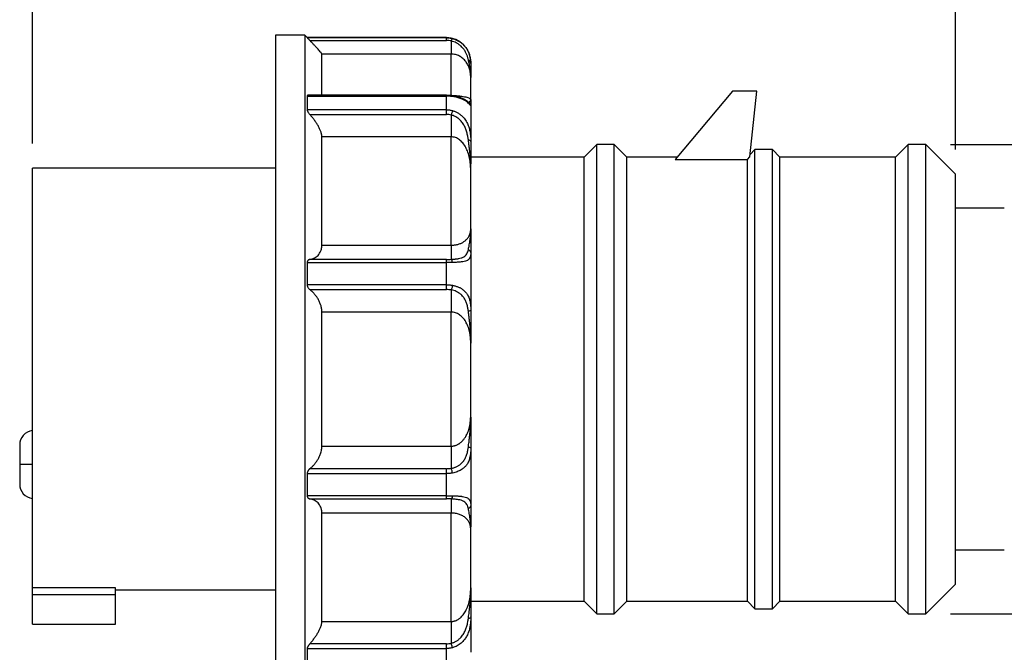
# Model space of a CAD drawing. Header units: inches. Extents: x 0 to 22, y 0 to 17.
# Tile 4 of 10: x 8.5 to 12.5, y 7.9 to 10.5. Entities that reach past the tile are written whole.
import ezdxf

# ---------------------------------------------------------------- set-up
doc = ezdxf.new("R2010")
doc.units = ezdxf.units.IN
doc.header["$LTSCALE"] = 2
doc.header["$MEASUREMENT"] = 0
doc.linetypes.add('SLD-Solid', pattern=[0])
doc.layers.add('DIMENSIONS', color=140, linetype='SLD-Solid', lineweight=25)
doc.styles.add('SLDTEXTSTYLE0', font='GOTHIC.TTF', dxfattribs={"width": 0.913})
doc.dimstyles.new('SLDDIMSTYLE1', dxfattribs={"dimtxt": 0.25, "dimasz": 0.3, "dimexe": 0, "dimexo": 0.0625, "dimgap": 0.0625, "dimtad": 0, "dimtih": 1, "dimtoh": 1, "dimrnd": 1e-09, "dimzin": 12, "dimdsep": 46, "dimtxsty": 'SLDTEXTSTYLE0', "dimsah": 1, "dimcen": 0.09, "dimadec": 0, "dimazin": 3, "dimtfac": 1, "dimtofl": 0, "dimtmove": 0, "dimatfit": 3, "dimfxl": 0, "dimfrac": 2, "dimtolj": 1, "dimtzin": 12, "dimarcsym": 0})

# ---------------------------------------------------------------- blocks, each defined once
blk = doc.blocks.new('_D_1')
at = {"layer": 'DIMENSIONS'}
for p, q in [((8.5394, 9.9527), (8.5394, 12.5113)), ((14.6555, 9.9685), (14.6555, 12.5113)), ((8.5394, 12.2613), (10.8864, 12.2613)), ((11.1818, 12.2594), (11.1057, 12.2594)), ((11.1057, 12.2594), (11.1057, 11.8625)), ((12.0131, 12.2594), (12.0893, 12.2594)), ((12.0893, 12.2594), (12.0893, 11.8625)), ((14.6555, 12.2613), (12.3085, 12.2613)), ((11.1057, 11.8625), (11.1818, 11.8625)), ((12.0893, 11.8625), (12.0131, 11.8625))]:
    blk.add_line(p, q, dxfattribs=at)
for points in [[(8.5394, 12.2613), (8.8394, 12.2013), (8.8394, 12.3213)], [(14.6555, 12.2613), (14.3555, 12.3213), (14.3555, 12.2013)]]:
    blk.add_solid(points, dxfattribs=at)
at = {"layer": 'DIMENSIONS', "char_height": 0.25, "attachment_point": 1, "style": 'SLDTEXTSTYLE0'}
for s, insert in [('6.12', (11.2742, 12.6295)), ('155.4', (11.1818, 12.1818))]:
    blk.add_mtext(s, dxfattribs=dict(at, insert=insert))
blk = doc.blocks.new('_D_2')
at = {"layer": 'DIMENSIONS'}
for p, q in [((12.2417, 9.9492), (17.5827, 9.9492)), ((17.3327, 9.9492), (17.3327, 9.45)), ((17.0094, 9.0023), (16.9333, 9.0023)), ((16.9333, 9.0023), (16.9333, 8.6054)), ((17.656, 9.0023), (17.7321, 9.0023)), ((17.7321, 9.0023), (17.7321, 8.6054)), ((16.9333, 8.6054), (17.0094, 8.6054)), ((17.7321, 8.6054), (17.656, 8.6054)), ((17.3327, 8.0555), (17.3327, 8.5547)), ((12.2417, 8.0555), (17.5827, 8.0555))]:
    blk.add_line(p, q, dxfattribs=at)
for points in [[(17.3327, 9.9492), (17.2727, 9.6492), (17.3927, 9.6492)], [(17.3327, 8.0555), (17.3927, 8.3555), (17.2727, 8.3555)]]:
    blk.add_solid(points, dxfattribs=at)
at = {"layer": 'DIMENSIONS', "char_height": 0.25, "attachment_point": 1, "style": 'SLDTEXTSTYLE0'}
for s, insert in [('%%c', (16.8209, 9.3724)), ('1.89', (17.1979, 9.3724)), ('48.1', (17.0094, 8.9248))]:
    blk.add_mtext(s, dxfattribs=dict(at, insert=insert))
blk = doc.blocks.new('_D_3')
at = {"layer": 'DIMENSIONS'}
for p, q in [((14.6555, 8.0362), (14.6555, 6.5771)), ((9.5197, 7.5145), (9.5197, 6.5771)), ((9.5197, 6.8271), (11.3766, 6.8271)), ((11.672, 6.8252), (11.5958, 6.8252)), ((11.5958, 6.8252), (11.5958, 6.4283)), ((12.5032, 6.8252), (12.5794, 6.8252)), ((12.5794, 6.8252), (12.5794, 6.4283)), ((14.6555, 6.8271), (12.7987, 6.8271)), ((11.5958, 6.4283), (11.672, 6.4283)), ((12.5794, 6.4283), (12.5032, 6.4283))]:
    blk.add_line(p, q, dxfattribs=at)
for points in [[(9.5197, 6.8271), (9.8197, 6.7671), (9.8197, 6.8871)], [(14.6555, 6.8271), (14.3555, 6.8871), (14.3555, 6.7671)]]:
    blk.add_solid(points, dxfattribs=at)
at = {"layer": 'DIMENSIONS', "char_height": 0.25, "attachment_point": 1, "style": 'SLDTEXTSTYLE0'}
for s, insert in [('5.14', (11.7644, 7.1953)), ('130.5', (11.672, 6.7477))]:
    blk.add_mtext(s, dxfattribs=dict(at, insert=insert))
blk = doc.blocks.new('_D_4')
at = {"layer": 'DIMENSIONS'}
for p, q in [((8.5394, 9.9527), (8.5394, 11.4275)), ((12.2618, 9.9291), (12.2618, 11.4275)), ((8.5394, 11.1775), (9.7819, 11.1775)), ((10.0773, 11.1756), (10.0012, 11.1756)), ((10.0012, 11.1756), (10.0012, 10.7787)), ((10.7239, 11.1756), (10.8, 11.1756)), ((10.8, 11.1756), (10.8, 10.7787)), ((12.2618, 11.1775), (11.0193, 11.1775)), ((10.0012, 10.7787), (10.0773, 10.7787)), ((10.8, 10.7787), (10.7239, 10.7787))]:
    blk.add_line(p, q, dxfattribs=at)
for points in [[(8.5394, 11.1775), (8.8394, 11.1175), (8.8394, 11.2375)], [(12.2618, 11.1775), (11.9618, 11.2375), (11.9618, 11.1175)]]:
    blk.add_solid(points, dxfattribs=at)
at = {"layer": 'DIMENSIONS', "char_height": 0.25, "attachment_point": 1, "style": 'SLDTEXTSTYLE0'}
for s, insert in [('3.72', (10.0773, 11.5457)), ('94.6', (10.0773, 11.0981))]:
    blk.add_mtext(s, dxfattribs=dict(at, insert=insert))

msp = doc.modelspace()

# ---------------------------------------------------------------- linework, layer by layer
for p, q in [((9.6378, 10.3901), (9.5197, 10.3901)), ((9.5197, 10.3901), (9.5197, 9.0023)), ((9.6477, 10.3803), (9.6378, 10.3901)), ((9.6378, 10.3901), (9.6378, 9.0023)), ((10.2087, 10.3803), (9.6477, 10.3803)), ((9.6477, 10.3803), (9.6477, 10.3795)), ((10.2087, 10.3795), (9.6477, 10.3795)), ((9.658, 10.3684), (10.2087, 10.3684)), ((9.7067, 10.1466), (9.7067, 10.3135)), ((10.2284, 10.3135), (9.7067, 10.3135)), ((9.6477, 10.1441), (9.6477, 10.0888)), ((9.6477, 10.1441), (10.2087, 10.1441)), ((10.2087, 10.1474), (9.651, 10.1474)), ((10.231, 10.146), (10.2087, 10.1474)), ((10.2218, 10.1466), (10.2284, 10.1466)), ((11.3622, 10.1637), (11.1315, 9.8888)), ((11.4606, 10.1637), (11.3622, 10.1637)), ((11.4328, 9.899), (11.4606, 10.1637)), ((10.2087, 10.0888), (9.6477, 10.0888)), ((9.658, 10.0699), (10.2087, 10.0699)), ((9.7067, 9.5425), (9.7067, 9.9797)), ((10.2284, 9.9797), (9.7067, 9.9797)), ((10.815, 9.9492), (10.7638, 9.898)), ((10.8858, 9.9492), (10.815, 9.9492)), ((10.815, 8.0555), (10.815, 9.9492)), ((10.937, 9.898), (10.8858, 9.9492)), ((10.8858, 8.0555), (10.8858, 9.9492)), ((11.4528, 9.9285), (11.4339, 9.9091)), ((11.5236, 9.9285), (11.4528, 9.9285)), ((11.4528, 8.0762), (11.4528, 9.9285)), ((11.5541, 9.898), (11.5236, 9.9285)), ((11.5236, 8.0762), (11.5236, 9.9285)), ((12.0709, 9.9492), (12.0197, 9.898)), ((12.1417, 9.9492), (12.0709, 9.9492)), ((12.0709, 8.0555), (12.0709, 9.9492)), ((12.2618, 9.8291), (12.1417, 9.9492)), ((12.1417, 8.0555), (12.1417, 9.9492)), ((10.7638, 9.898), (10.3071, 9.898)), ((10.3071, 9.85), (10.3071, 9.898)), ((10.7638, 8.1066), (10.7638, 9.898)), ((11.1392, 9.898), (10.937, 9.898)), ((10.937, 8.1066), (10.937, 9.898)), ((11.1315, 9.8888), (11.423, 9.8888)), ((11.423, 9.8888), (11.4328, 9.899)), ((11.423, 8.1066), (11.423, 9.8888)), ((12.0197, 9.898), (11.5541, 9.898)), ((11.5541, 8.1066), (11.5541, 9.898)), ((12.0197, 8.1066), (12.0197, 9.898)), ((9.5197, 9.8527), (8.5394, 9.8527)), ((8.5394, 8.1602), (8.5394, 9.8527)), ((12.2618, 8.1755), (12.2618, 9.8291)), ((12.4587, 9.6913), (12.2618, 9.6913)), ((9.7067, 9.5425), (10.2284, 9.5425)), ((9.6477, 9.4726), (9.6477, 9.3832)), ((9.6477, 9.4726), (10.2087, 9.4726)), ((10.2087, 9.4853), (9.658, 9.4853)), ((10.2087, 9.3832), (9.6477, 9.3832)), ((9.658, 9.3636), (10.2087, 9.3636)), ((9.7067, 8.7321), (9.7067, 9.2725)), ((10.2284, 9.2725), (9.7067, 9.2725)), ((9.5197, 9.0023), (9.5197, 7.6145)), ((9.6378, 9.0023), (9.6378, 7.6145)), ((9.7067, 8.7321), (10.2284, 8.7321)), ((9.6477, 8.6214), (9.6477, 8.5321)), ((9.6477, 8.6214), (10.2087, 8.6214)), ((10.2087, 8.6411), (9.658, 8.6411)), ((10.2087, 8.5321), (9.6477, 8.5321)), ((9.658, 8.5193), (10.2087, 8.5193)), ((9.7067, 8.0249), (9.7067, 8.4621)), ((10.2284, 8.4621), (9.7067, 8.4621)), ((12.2618, 8.3133), (12.4587, 8.3133)), ((8.874, 8.1602), (8.5394, 8.1602)), ((8.5394, 8.1322), (8.5394, 8.1602)), ((8.874, 8.1322), (8.874, 8.1602)), ((8.874, 8.1519), (9.5197, 8.1519)), ((12.1417, 8.0555), (12.2618, 8.1755)), ((8.874, 8.1322), (8.5394, 8.1322)), ((8.5394, 8.0141), (8.5394, 8.1322)), ((8.874, 8.0141), (8.874, 8.1322)), ((10.3071, 8.1066), (10.7638, 8.1066)), ((10.7638, 8.1066), (10.815, 8.0555)), ((10.8858, 8.0555), (10.937, 8.1066)), ((10.937, 8.1066), (11.423, 8.1066)), ((11.423, 8.1066), (11.4528, 8.0762)), ((11.5236, 8.0762), (11.5541, 8.1066)), ((11.5541, 8.1066), (12.0197, 8.1066)), ((12.0197, 8.1066), (12.0709, 8.0555)), ((11.4528, 8.0762), (11.5236, 8.0762)), ((9.7067, 8.0249), (10.2284, 8.0249)), ((10.815, 8.0555), (10.8858, 8.0555)), ((12.0709, 8.0555), (12.1417, 8.0555)), ((8.5394, 8.0141), (8.874, 8.0141)), ((9.6477, 7.9158), (9.6477, 7.8606)), ((9.6477, 7.9158), (10.2087, 7.9158)), ((10.2087, 7.9348), (9.658, 7.9348))]:
    msp.add_line(p, q)
for centre, radius, start, end in [((10.2087, 10.2818), 0.0984, 360, 90), ((8.5473, 8.7366), 0.0591, 97.6623, 180), ((8.5473, 8.5791), 0.0591, 180, 262.3377)]:
    msp.add_arc(centre, radius, start, end)
for points, knots in [([(9.6477, 10.3795), (9.6477, 10.3794), (9.6477, 10.3793), (9.6481, 10.3789), (9.6486, 10.3783), (9.6494, 10.3774), (9.6509, 10.3758), (9.6537, 10.3729), (9.6565, 10.37), (9.658, 10.3684)], [0, 0, 0, 0, 0.086625, 0.175014, 0.266075, 0.360641, 0.459456, 0.706381, 1, 1, 1, 1]), ([(9.7067, 10.3135), (9.7067, 10.3137), (9.7066, 10.3141), (9.7063, 10.3149), (9.7057, 10.3159), (9.7049, 10.3172), (9.7039, 10.3186), (9.7018, 10.3213), (9.698, 10.326), (9.6917, 10.3331), (9.6843, 10.3411), (9.6762, 10.3496), (9.6674, 10.3587), (9.6612, 10.3651), (9.658, 10.3684)], [0, 0, 0, 0, 0.040761, 0.081416, 0.122173, 0.163241, 0.204822, 0.247112, 0.370953, 0.500787, 0.621153, 0.747073, 0.871305, 1, 1, 1, 1]), ([(10.2087, 10.3795), (10.2108, 10.3794), (10.215, 10.3793), (10.2212, 10.3787), (10.2273, 10.3777), (10.2313, 10.3768), (10.2333, 10.3763)], [0, 0, 0, 0, 0.254174, 0.505432, 0.753973, 1, 1, 1, 1]), ([(10.2087, 10.3684), (10.2087, 10.3716), (10.2087, 10.3744), (10.2087, 10.3782), (10.2087, 10.3793), (10.2087, 10.3795)], [0, 0, 0, 0, 0.5, 0.5, 1, 1, 1, 1]), ([(10.2333, 10.3763), (10.2329, 10.3763), (10.2315, 10.3747), (10.2295, 10.3697), (10.2284, 10.3663)], [0, 0, 0, 0, 0.428571, 1, 1, 1, 1]), ([(10.2284, 10.3663), (10.2284, 10.3539), (10.2284, 10.3283), (10.2284, 10.3155), (10.2284, 10.3135)], [0, 0, 0, 0, 0.4118689, 0.9610274, 0.9610274, 0.9610274, 0.9610274]), ([(10.2974, 10.2905), (10.2971, 10.292), (10.2964, 10.295), (10.2951, 10.2999), (10.2934, 10.3052), (10.2908, 10.3125), (10.2865, 10.3218), (10.2792, 10.3335), (10.2697, 10.3444), (10.2591, 10.3531), (10.2488, 10.3592), (10.2388, 10.3636), (10.2318, 10.3654), (10.2284, 10.3663)], [0, 0, 0, 0, 0.057368, 0.117641, 0.1809, 0.247265, 0.370591, 0.494442, 0.632426, 0.744694, 0.832677, 0.917794, 1, 1, 1, 1]), ([(10.2333, 10.3763), (10.2352, 10.3757), (10.2391, 10.3746), (10.2448, 10.3726), (10.2503, 10.3702), (10.2555, 10.3675), (10.2604, 10.3646), (10.2652, 10.3614), (10.2696, 10.358), (10.2766, 10.352), (10.2852, 10.3428), (10.2942, 10.3294), (10.3007, 10.3151), (10.3044, 10.3024), (10.3062, 10.2919), (10.307, 10.2836), (10.3071, 10.2785), (10.3071, 10.276)], [0, 0, 0, 0, 0.039094, 0.077781, 0.116095, 0.154071, 0.191743, 0.229146, 0.266315, 0.303284, 0.413669, 0.522734, 0.644629, 0.767047, 0.845541, 0.923054, 1, 1, 1, 1]), ([(10.2284, 10.1466), (10.2284, 10.1917), (10.2284, 10.2286), (10.2284, 10.2847), (10.2284, 10.3038), (10.2284, 10.3135)], [0, 0, 0, 0, 0.5, 0.5, 1, 1, 1, 1]), ([(10.3071, 10.2185), (10.3071, 10.2207), (10.307, 10.2249), (10.3065, 10.2311), (10.3058, 10.237), (10.3048, 10.2427), (10.3036, 10.2481), (10.3011, 10.2571), (10.2964, 10.2692), (10.2874, 10.2838), (10.276, 10.296), (10.264, 10.3043), (10.2535, 10.3091), (10.2453, 10.3116), (10.2369, 10.3132), (10.2312, 10.3134), (10.2284, 10.3135)], [0, 0, 0, 0, 0.05444, 0.106797, 0.157058, 0.20521, 0.251246, 0.295155, 0.437549, 0.563856, 0.688248, 0.797323, 0.851052, 0.90224, 0.951615, 1, 1, 1, 1]), ([(10.3071, 10.2185), (10.3071, 10.2219), (10.307, 10.2284), (10.3065, 10.2377), (10.3057, 10.2463), (10.3046, 10.2548), (10.3032, 10.2634), (10.3014, 10.2724), (10.2995, 10.2812), (10.2981, 10.2875), (10.2974, 10.2905)], [0, 0, 0, 0, 0.1440513, 0.2762128, 0.3970554, 0.5072526, 0.6382677, 0.7568649, 0.8813196, 1, 1, 1, 1]), ([(10.3071, 10.276), (10.3071, 10.2794), (10.305, 10.2852), (10.2999, 10.2892), (10.2974, 10.2905)], [0, 0, 0, 0, 0.571429, 1, 1, 1, 1]), ([(10.3071, 10.2819), (10.3071, 10.2818), (10.3071, 10.2818), (10.3071, 10.2813), (10.3071, 10.2805), (10.3071, 10.2793), (10.3071, 10.2779), (10.3071, 10.2767), (10.3071, 10.276)], [0, 0, 0, 0, 0.166421, 0.332884, 0.499432, 0.666106, 0.832948, 1, 1, 1, 1]), ([(10.3071, 10.276), (10.3071, 10.2742), (10.3071, 10.2704), (10.3071, 10.265), (10.3071, 10.259), (10.3071, 10.2523), (10.3071, 10.243), (10.3071, 10.2335), (10.3071, 10.2248), (10.3071, 10.2203), (10.3071, 10.2185)], [0, 0, 0, 0, 0.079672, 0.16284, 0.249566, 0.367916, 0.499387, 0.749676, 0.902391, 1, 1, 1, 1]), ([(9.651, 10.1474), (9.651, 10.1474), (9.6498, 10.1476), (9.6482, 10.1469), (9.6478, 10.145), (9.6477, 10.1441)], [0, 0, 0, 0, 0.017175, 0.528759, 1, 1, 1, 1]), ([(10.2087, 10.1441), (10.2087, 10.1449), (10.2087, 10.1466), (10.2087, 10.1476), (10.2087, 10.1474), (10.2087, 10.1473)], [0, 0, 0, 0, 0.456379, 0.912758, 1, 1, 1, 1]), ([(10.2333, 10.1423), (10.2313, 10.1425), (10.2273, 10.1431), (10.2212, 10.1436), (10.215, 10.144), (10.2108, 10.144), (10.2087, 10.1441)], [0, 0, 0, 0, 0.246027, 0.494568, 0.745826, 1, 1, 1, 1]), ([(10.2284, 10.1466), (10.2297, 10.1466), (10.2323, 10.1466), (10.2362, 10.1465), (10.2401, 10.1464), (10.2439, 10.1462), (10.2496, 10.1459), (10.257, 10.1453), (10.2671, 10.1443), (10.2776, 10.1426), (10.2878, 10.1404), (10.2963, 10.1378), (10.3018, 10.1352), (10.305, 10.1329), (10.3068, 10.1309), (10.307, 10.1295), (10.3071, 10.1288)], [0, 0, 0, 0, 0.022495, 0.04498, 0.067539, 0.090256, 0.113211, 0.17142, 0.233997, 0.330245, 0.436386, 0.561725, 0.703965, 0.794767, 0.893471, 1, 1, 1, 1]), ([(10.2947, 10.122), (10.2948, 10.122), (10.2952, 10.1219), (10.2928, 10.1235), (10.2848, 10.1287), (10.2712, 10.1356), (10.2521, 10.1422), (10.2384, 10.1446), (10.231, 10.146)], [0, 0, 0, 0, 0.084454, 0.186363, 0.358985, 0.612763, 0.789462, 1, 1, 1, 1]), ([(10.231, 10.1458), (10.231, 10.1459), (10.2316, 10.146), (10.2325, 10.1449), (10.233, 10.1431), (10.2333, 10.1423)], [0, 0, 0, 0, 0.090399, 0.545038, 1, 1, 1, 1]), ([(10.3071, 10.1043), (10.3071, 10.1044), (10.3071, 10.1045), (10.3068, 10.1051), (10.3063, 10.106), (10.3056, 10.1071), (10.304, 10.1092), (10.3007, 10.1129), (10.2943, 10.1185), (10.2858, 10.1243), (10.2771, 10.1291), (10.2685, 10.1329), (10.2607, 10.1358), (10.2522, 10.1384), (10.2431, 10.1406), (10.2366, 10.1417), (10.2333, 10.1423)], [0, 0, 0, 0, 0.046125, 0.092396, 0.138905, 0.185742, 0.232995, 0.355402, 0.47731, 0.57898, 0.681932, 0.743937, 0.806579, 0.870027, 0.934447, 1, 1, 1, 1]), ([(10.2974, 10.1212), (10.2978, 10.1213), (10.2988, 10.1213), (10.3001, 10.1216), (10.3016, 10.1221), (10.3032, 10.1229), (10.305, 10.1242), (10.3067, 10.1263), (10.307, 10.1279), (10.3071, 10.1288)], [0, 0, 0, 0, 0.0778674, 0.1587699, 0.2431822, 0.3617252, 0.4928371, 0.7254622, 1, 1, 1, 1]), ([(10.3071, 10.1288), (10.3071, 10.1278), (10.3071, 10.1254), (10.3071, 10.1205), (10.3071, 10.1152), (10.3071, 10.1109), (10.3071, 10.108), (10.3071, 10.1057), (10.3071, 10.1047), (10.3071, 10.1043)], [0, 0, 0, 0, 0.097633, 0.25022, 0.500546, 0.631886, 0.750405, 0.879105, 1, 1, 1, 1]), ([(9.6477, 10.0888), (9.6477, 10.0884), (9.6477, 10.0875), (9.6481, 10.0859), (9.6486, 10.0842), (9.6494, 10.0823), (9.6509, 10.0794), (9.6537, 10.075), (9.6565, 10.0717), (9.658, 10.0699)], [0, 0, 0, 0, 0.086625, 0.175014, 0.266075, 0.360641, 0.459456, 0.706381, 1, 1, 1, 1]), ([(10.2087, 10.0888), (10.2108, 10.0888), (10.215, 10.0887), (10.2212, 10.0881), (10.2273, 10.087), (10.2313, 10.086), (10.2333, 10.0855)], [0, 0, 0, 0, 0.254174, 0.505432, 0.753973, 1, 1, 1, 1]), ([(10.2087, 10.0699), (10.2087, 10.0734), (10.2087, 10.077), (10.2087, 10.0837), (10.2087, 10.0866), (10.2087, 10.0888)], [0, 0, 0, 0, 0.5, 0.5, 1, 1, 1, 1]), ([(10.2333, 10.0855), (10.2329, 10.0838), (10.2315, 10.0784), (10.2295, 10.0714), (10.2284, 10.0675)], [0, 0, 0, 0, 0.428571, 1, 1, 1, 1]), ([(10.2333, 10.0855), (10.2352, 10.0849), (10.2391, 10.0838), (10.2447, 10.0816), (10.2501, 10.0791), (10.2553, 10.0762), (10.2603, 10.0731), (10.2651, 10.0696), (10.2733, 10.0628), (10.2837, 10.0513), (10.2938, 10.0342), (10.3007, 10.016), (10.3044, 9.9994), (10.3062, 9.985), (10.307, 9.9729), (10.3071, 9.9651), (10.3071, 9.9613)], [0, 0, 0, 0, 0.038759, 0.077192, 0.115332, 0.153213, 0.19087, 0.228335, 0.265643, 0.397199, 0.522787, 0.643504, 0.766198, 0.846022, 0.923809, 1, 1, 1, 1]), ([(10.2974, 10.1212), (10.3007, 10.1192), (10.3056, 10.114), (10.3071, 10.1072), (10.3071, 10.1043)], [0, 0, 0, 0, 0.571429, 1, 1, 1, 1]), ([(10.3071, 10.1043), (10.3071, 10.1005), (10.3071, 10.0929), (10.3071, 10.0811), (10.3071, 10.0691), (10.3071, 10.0567), (10.3071, 10.044), (10.3071, 10.031), (10.3071, 10.0177), (10.3071, 10.0041), (10.3071, 9.9901), (10.3071, 9.9759), (10.3071, 9.9662), (10.3071, 9.9613)], [0, 0, 0, 0, 0.091114, 0.182105, 0.273, 0.363828, 0.454614, 0.545386, 0.636172, 0.727, 0.817895, 0.908886, 1, 1, 1, 1]), ([(9.7067, 9.9797), (9.7067, 9.9807), (9.7066, 9.9828), (9.7063, 9.9862), (9.7057, 9.9896), (9.7049, 9.9932), (9.7039, 9.9969), (9.7018, 10.0033), (9.698, 10.0126), (9.6917, 10.0245), (9.6843, 10.0364), (9.6762, 10.0478), (9.6674, 10.0591), (9.6612, 10.0662), (9.658, 10.0699)], [0, 0, 0, 0, 0.040761, 0.081416, 0.122173, 0.163241, 0.204822, 0.247112, 0.370953, 0.500787, 0.621153, 0.747073, 0.871305, 1, 1, 1, 1]), ([(10.2284, 10.0675), (10.2284, 10.0492), (10.2284, 10.0159), (10.2284, 9.989), (10.2284, 9.9797)], [0, 0, 0, 0, 0.5491585, 0.9610274, 0.9610274, 0.9610274, 0.9610274]), ([(10.2974, 9.9677), (10.297, 9.9701), (10.2963, 9.9751), (10.295, 9.9827), (10.2933, 9.9905), (10.2907, 10.001), (10.2865, 10.0138), (10.2793, 10.0288), (10.2698, 10.0422), (10.2599, 10.0518), (10.2513, 10.058), (10.244, 10.062), (10.2363, 10.0653), (10.231, 10.0668), (10.2284, 10.0675)], [0, 0, 0, 0, 0.0588456, 0.1197, 0.1826537, 0.2478303, 0.3712088, 0.4942472, 0.6290725, 0.7448354, 0.8091766, 0.873117, 0.936712, 1, 1, 1, 1]), ([(10.2284, 9.5425), (10.2284, 9.6253), (10.2284, 9.7042), (10.2284, 9.8509), (10.2284, 9.9188), (10.2284, 9.9797)], [0, 0, 0, 0, 0.5, 0.5, 1, 1, 1, 1]), ([(10.3071, 9.8437), (10.3071, 9.8468), (10.307, 9.8529), (10.3065, 9.8619), (10.3058, 9.8704), (10.3048, 9.8786), (10.3036, 9.8864), (10.3011, 9.8995), (10.2964, 9.9168), (10.2874, 9.9375), (10.276, 9.955), (10.264, 9.9667), (10.2535, 9.9734), (10.2453, 9.977), (10.2369, 9.9793), (10.2312, 9.9795), (10.2284, 9.9797)], [0, 0, 0, 0, 0.054432, 0.106783, 0.15704, 0.205193, 0.25123, 0.295145, 0.437534, 0.563841, 0.688229, 0.797327, 0.851054, 0.902241, 0.951615, 1, 1, 1, 1]), ([(10.3071, 9.8437), (10.3071, 9.8497), (10.307, 9.8611), (10.3064, 9.8775), (10.3057, 9.8924), (10.3045, 9.9073), (10.3031, 9.9222), (10.3013, 9.9376), (10.2994, 9.9526), (10.298, 9.9628), (10.2974, 9.9677)], [0, 0, 0, 0, 0.144212, 0.276506, 0.397425, 0.507638, 0.638602, 0.757047, 0.881248, 1, 1, 1, 1]), ([(10.3071, 9.9613), (10.3071, 9.9628), (10.305, 9.9654), (10.2999, 9.9672), (10.2974, 9.9677)], [0, 0, 0, 0, 0.571429, 1, 1, 1, 1]), ([(10.3071, 9.9613), (10.3071, 9.9546), (10.3071, 9.9412), (10.3071, 9.9214), (10.3071, 9.9023), (10.3071, 9.8856), (10.3071, 9.8756), (10.3071, 9.8714)], [0, 0, 0, 0, 0.214181, 0.430125, 0.656851, 0.856765, 1, 1, 1, 1]), ([(10.2284, 9.5425), (10.2299, 9.5425), (10.2329, 9.5426), (10.2373, 9.5429), (10.2418, 9.5434), (10.2463, 9.5441), (10.2507, 9.5449), (10.2578, 9.5467), (10.2673, 9.55), (10.278, 9.5557), (10.2879, 9.5631), (10.2964, 9.5726), (10.3018, 9.5823), (10.305, 9.5915), (10.3068, 9.5998), (10.307, 9.6057), (10.3071, 9.6088)], [0, 0, 0, 0, 0.0256543, 0.0515584, 0.0778468, 0.1046475, 0.1320805, 0.1602565, 0.2432035, 0.3347703, 0.4363171, 0.5624368, 0.7046018, 0.7948093, 0.8933028, 1, 1, 1, 1]), ([(10.2974, 9.5245), (10.2978, 9.5266), (10.2987, 9.5308), (10.3001, 9.5373), (10.3015, 9.5451), (10.3031, 9.5544), (10.305, 9.568), (10.3067, 9.5863), (10.307, 9.6008), (10.3071, 9.6088)], [0, 0, 0, 0, 0.078684, 0.159646, 0.243192, 0.361737, 0.492846, 0.723772, 1, 1, 1, 1]), ([(10.3071, 9.6088), (10.3071, 9.6055), (10.3071, 9.5971), (10.3071, 9.5803), (10.3071, 9.5624), (10.3071, 9.546), (10.3071, 9.5339), (10.3071, 9.5224), (10.3071, 9.5151), (10.3071, 9.5116)], [0, 0, 0, 0, 0.0976325, 0.2502103, 0.5005399, 0.6318806, 0.7504021, 0.8791027, 1, 1, 1, 1]), ([(9.658, 9.4853), (9.6596, 9.4856), (9.6628, 9.4862), (9.6674, 9.4874), (9.6719, 9.489), (9.6776, 9.4914), (9.6843, 9.4953), (9.6917, 9.5016), (9.698, 9.5094), (9.7024, 9.518), (9.705, 9.5264), (9.7064, 9.5342), (9.7066, 9.5397), (9.7067, 9.5425)], [0, 0, 0, 0, 0.064995, 0.128729, 0.191351, 0.253017, 0.378927, 0.499318, 0.629143, 0.753008, 0.836835, 0.918619, 1, 1, 1, 1]), ([(10.2284, 9.5425), (10.2284, 9.5299), (10.2284, 9.5032), (10.2284, 9.4887), (10.2284, 9.4857)], [0, 0, 0, 0, 0.4118689, 0.9610274, 0.9610274, 0.9610274, 0.9610274]), ([(10.2284, 9.4857), (10.2301, 9.4858), (10.2335, 9.4859), (10.2386, 9.4862), (10.2437, 9.4867), (10.2486, 9.4872), (10.2534, 9.4878), (10.2605, 9.489), (10.2697, 9.4912), (10.2792, 9.4953), (10.2865, 9.5009), (10.2916, 9.5077), (10.2951, 9.5156), (10.2967, 9.5217), (10.2974, 9.5245)], [0, 0, 0, 0, 0.0407572, 0.0822477, 0.1244676, 0.1674112, 0.2110731, 0.2554505, 0.3676007, 0.5056793, 0.6295142, 0.752822, 0.8828289, 1, 1, 1, 1]), ([(10.3071, 9.5116), (10.3071, 9.5102), (10.3071, 9.5075), (10.3068, 9.5037), (10.3063, 9.5002), (10.3056, 9.4968), (10.304, 9.492), (10.3007, 9.4865), (10.2943, 9.4815), (10.2858, 9.4781), (10.2771, 9.4761), (10.2685, 9.4749), (10.2607, 9.4741), (10.2522, 9.4735), (10.2431, 9.473), (10.2366, 9.4729), (10.2333, 9.4728)], [0, 0, 0, 0, 0.046126, 0.092397, 0.138906, 0.185743, 0.232996, 0.355403, 0.47731, 0.57898, 0.681932, 0.743935, 0.806578, 0.870026, 0.934446, 1, 1, 1, 1]), ([(10.2974, 9.5246), (10.3007, 9.523), (10.3056, 9.519), (10.3071, 9.5138), (10.3071, 9.5116)], [0, 0, 0, 0, 0.571429, 1, 1, 1, 1]), ([(10.3071, 9.5116), (10.3071, 9.5048), (10.3071, 9.4912), (10.3071, 9.4706), (10.3071, 9.4499), (10.3071, 9.4291), (10.3071, 9.4082), (10.3071, 9.3872), (10.3071, 9.366), (10.3071, 9.3448), (10.3071, 9.3234), (10.3071, 9.3019), (10.3071, 9.2875), (10.3071, 9.2803)], [0, 0, 0, 0, 0.0911138, 0.1821049, 0.2730004, 0.3638276, 0.4546138, 0.5453862, 0.6361724, 0.7269996, 0.8178951, 0.9088862, 1, 1, 1, 1]), ([(9.658, 9.4853), (9.6573, 9.4852), (9.6559, 9.4849), (9.6539, 9.4841), (9.6523, 9.483), (9.6512, 9.482), (9.65, 9.4806), (9.6488, 9.4788), (9.6478, 9.4759), (9.6477, 9.4736), (9.6477, 9.4726)], [0, 0, 0, 0, 0.140953, 0.271371, 0.391578, 0.501988, 0.541448, 0.703451, 0.855019, 1, 1, 1, 1]), ([(10.2087, 9.4726), (10.2087, 9.4759), (10.2087, 9.4789), (10.2087, 9.4834), (10.2087, 9.4849), (10.2087, 9.4853)], [0, 0, 0, 0, 0.5, 0.5, 1, 1, 1, 1]), ([(10.2333, 9.4728), (10.2313, 9.4728), (10.2273, 9.4727), (10.2212, 9.4726), (10.215, 9.4726), (10.2108, 9.4726), (10.2087, 9.4726)], [0, 0, 0, 0, 0.246027, 0.494568, 0.745826, 1, 1, 1, 1]), ([(10.2333, 9.4728), (10.2329, 9.4756), (10.2315, 9.4818), (10.2295, 9.4851), (10.2284, 9.4857)], [0, 0, 0, 0, 0.428571, 1, 1, 1, 1]), ([(9.6477, 9.3832), (9.6477, 9.3825), (9.6477, 9.3811), (9.6481, 9.379), (9.6486, 9.3769), (9.6494, 9.3747), (9.6509, 9.3716), (9.6537, 9.3674), (9.6565, 9.3649), (9.658, 9.3636)], [0, 0, 0, 0, 0.086625, 0.175014, 0.266075, 0.360641, 0.459456, 0.706381, 1, 1, 1, 1]), ([(10.2087, 9.3832), (10.2108, 9.3832), (10.215, 9.3831), (10.2212, 9.3827), (10.2273, 9.382), (10.2313, 9.3813), (10.2333, 9.381)], [0, 0, 0, 0, 0.254174, 0.505432, 0.753973, 1, 1, 1, 1]), ([(10.2087, 9.3636), (10.2087, 9.366), (10.2087, 9.3692), (10.2087, 9.3761), (10.2087, 9.3798), (10.2087, 9.3832)], [0, 0, 0, 0, 0.5, 0.5, 1, 1, 1, 1]), ([(10.2333, 9.381), (10.2329, 9.3781), (10.2315, 9.371), (10.2295, 9.3647), (10.2284, 9.3619)], [0, 0, 0, 0, 0.428571, 1, 1, 1, 1]), ([(10.2333, 9.381), (10.2352, 9.3806), (10.2391, 9.3798), (10.2448, 9.3783), (10.2503, 9.3766), (10.2555, 9.3747), (10.2604, 9.3725), (10.2652, 9.3701), (10.2696, 9.3674), (10.2766, 9.3627), (10.2852, 9.3552), (10.2942, 9.3434), (10.3007, 9.3295), (10.3044, 9.3155), (10.3062, 9.3027), (10.307, 9.2916), (10.3071, 9.284), (10.3071, 9.2803)], [0, 0, 0, 0, 0.039093, 0.077779, 0.116093, 0.154068, 0.19174, 0.229143, 0.266312, 0.303282, 0.413668, 0.522735, 0.64463, 0.767047, 0.845543, 0.923056, 1, 1, 1, 1]), ([(9.7067, 9.2725), (9.7067, 9.274), (9.7066, 9.277), (9.7063, 9.2816), (9.7057, 9.2862), (9.7049, 9.2907), (9.7039, 9.2953), (9.7018, 9.3029), (9.698, 9.3133), (9.6917, 9.3255), (9.6843, 9.3367), (9.6762, 9.3466), (9.6674, 9.3558), (9.6612, 9.3609), (9.658, 9.3636)], [0, 0, 0, 0, 0.040761, 0.081416, 0.122173, 0.163241, 0.204822, 0.247112, 0.370953, 0.500787, 0.621153, 0.747073, 0.871305, 1, 1, 1, 1]), ([(10.2284, 9.3619), (10.2284, 9.3488), (10.2284, 9.3192), (10.2284, 9.2861), (10.2284, 9.2725)], [0, 0, 0, 0, 0.5491585, 0.9610274, 0.9610274, 0.9610274, 0.9610274]), ([(10.2974, 9.2762), (10.297, 9.2785), (10.2964, 9.2833), (10.2951, 9.2906), (10.2934, 9.2981), (10.2908, 9.3078), (10.2865, 9.3193), (10.2792, 9.3321), (10.2697, 9.3429), (10.2591, 9.3508), (10.2488, 9.3561), (10.2388, 9.3597), (10.2318, 9.3612), (10.2284, 9.3619)], [0, 0, 0, 0, 0.057039, 0.117204, 0.180575, 0.247277, 0.370596, 0.494442, 0.632523, 0.744692, 0.832675, 0.917791, 1, 1, 1, 1]), ([(10.2284, 8.7321), (10.2284, 8.8209), (10.2284, 8.9116), (10.2284, 9.093), (10.2284, 9.1837), (10.2284, 9.2725)], [0, 0, 0, 0, 0.5, 0.5, 1, 1, 1, 1]), ([(10.3071, 9.1475), (10.3071, 9.1504), (10.307, 9.1561), (10.3065, 9.1644), (10.3058, 9.1723), (10.3048, 9.1799), (10.3036, 9.1871), (10.3011, 9.1991), (10.2964, 9.215), (10.2874, 9.2341), (10.276, 9.25), (10.264, 9.2607), (10.2535, 9.2668), (10.2453, 9.27), (10.2369, 9.2721), (10.2312, 9.2724), (10.2284, 9.2725)], [0, 0, 0, 0, 0.054437, 0.106792, 0.157052, 0.205204, 0.25124, 0.295151, 0.437542, 0.563851, 0.688241, 0.797324, 0.851052, 0.90224, 0.951615, 1, 1, 1, 1]), ([(10.3071, 9.2803), (10.3071, 9.2793), (10.305, 9.2777), (10.2999, 9.2766), (10.2974, 9.2762)], [0, 0, 0, 0, 0.571429, 1, 1, 1, 1]), ([(10.3071, 9.1475), (10.3071, 9.1538), (10.307, 9.1657), (10.3065, 9.1828), (10.3057, 9.1985), (10.3045, 9.2141), (10.3031, 9.2296), (10.3013, 9.2456), (10.2994, 9.261), (10.298, 9.2712), (10.2974, 9.2762)], [0, 0, 0, 0, 0.144062, 0.276228, 0.397042, 0.507172, 0.638262, 0.756818, 0.88114, 1, 1, 1, 1]), ([(10.3071, 9.2803), (10.3071, 9.2768), (10.3071, 9.2697), (10.3071, 9.2588), (10.3071, 9.2461), (10.3071, 9.2312), (10.3071, 9.209), (10.3071, 9.1853), (10.3071, 9.163), (10.3071, 9.1519), (10.3071, 9.1475)], [0, 0, 0, 0, 0.0796825, 0.1628636, 0.2496033, 0.3679681, 0.4994616, 0.7497873, 0.9024061, 1, 1, 1, 1]), ([(10.2284, 8.7321), (10.2298, 8.7322), (10.2327, 8.7322), (10.2371, 8.7328), (10.2414, 8.7337), (10.2457, 8.7349), (10.25, 8.7365), (10.2541, 8.7384), (10.2583, 8.7407), (10.2623, 8.7433), (10.2662, 8.7462), (10.27, 8.7495), (10.2737, 8.7531), (10.2772, 8.757), (10.2806, 8.7613), (10.2838, 8.7659), (10.2894, 8.7748), (10.2964, 8.7895), (10.3018, 8.8078), (10.305, 8.825), (10.3068, 8.8406), (10.307, 8.8515), (10.3071, 8.8571)], [0, 0, 0, 0, 0.024942, 0.050039, 0.075413, 0.101179, 0.12745, 0.15433, 0.181912, 0.210286, 0.239529, 0.269711, 0.300895, 0.333134, 0.366477, 0.400963, 0.436628, 0.562111, 0.704182, 0.794851, 0.893483, 1, 1, 1, 1]), ([(10.2974, 8.7284), (10.2978, 8.7317), (10.2987, 8.7384), (10.3001, 8.7487), (10.3015, 8.7608), (10.3031, 8.7751), (10.305, 8.7967), (10.3063, 8.8177), (10.3069, 8.8359), (10.3071, 8.8469), (10.3071, 8.8534), (10.3071, 8.8571)], [0, 0, 0, 0, 0.07794, 0.1589, 0.243356, 0.36206, 0.493248, 0.746493, 0.848027, 0.914716, 1, 1, 1, 1]), ([(10.3071, 8.8493), (10.3071, 8.8296), (10.3071, 8.7877), (10.3071, 8.7463), (10.3071, 8.7244)], [0, 0, 0, 0, 0.469463, 1, 1, 1, 1]), ([(8.4882, 8.7366), (8.4882, 8.7366), (8.4882, 8.7345), (8.4882, 8.7266), (8.4882, 8.7208), (8.4882, 8.7062), (8.4882, 8.6975), (8.4882, 8.6784), (8.4882, 8.6681), (8.4882, 8.6578)], [0, 0, 0, 0, 0.25, 0.25, 0.5, 0.5, 0.75, 0.75, 1, 1, 1, 1]), ([(9.658, 8.6411), (9.6596, 8.6424), (9.6628, 8.6449), (9.6674, 8.6491), (9.6719, 8.6535), (9.6776, 8.6597), (9.6843, 8.6679), (9.6917, 8.6791), (9.698, 8.6913), (9.7024, 8.7032), (9.705, 8.7138), (9.7064, 8.723), (9.7066, 8.7291), (9.7067, 8.7321)], [0, 0, 0, 0, 0.064995, 0.128729, 0.191351, 0.253017, 0.378927, 0.499318, 0.629143, 0.753008, 0.836835, 0.918619, 1, 1, 1, 1]), ([(10.2284, 8.7321), (10.2284, 8.7185), (10.2284, 8.6854), (10.2284, 8.6559), (10.2284, 8.6427)], [0, 0, 0, 0, 0.4118689, 0.9610274, 0.9610274, 0.9610274, 0.9610274]), ([(10.2284, 8.6427), (10.2301, 8.6431), (10.2335, 8.6437), (10.2386, 8.6451), (10.2437, 8.6467), (10.2486, 8.6486), (10.2534, 8.6509), (10.2605, 8.6548), (10.2697, 8.6618), (10.2792, 8.6725), (10.2865, 8.6853), (10.2917, 8.6992), (10.2952, 8.7136), (10.2967, 8.7237), (10.2974, 8.7284)], [0, 0, 0, 0, 0.040651, 0.082076, 0.124272, 0.167234, 0.21096, 0.255451, 0.367785, 0.505678, 0.629512, 0.75282, 0.884298, 1, 1, 1, 1]), ([(10.3071, 8.7244), (10.3071, 8.7221), (10.3071, 8.7175), (10.3068, 8.7108), (10.3063, 8.7042), (10.3056, 8.6976), (10.304, 8.6878), (10.3007, 8.6751), (10.2943, 8.6615), (10.2858, 8.6502), (10.2771, 8.6422), (10.2685, 8.6364), (10.2607, 8.6322), (10.2522, 8.6286), (10.2431, 8.6257), (10.2366, 8.6243), (10.2333, 8.6236)], [0, 0, 0, 0, 0.046126, 0.092398, 0.138907, 0.185744, 0.232996, 0.355403, 0.47731, 0.578979, 0.681931, 0.743934, 0.806577, 0.870025, 0.934445, 1, 1, 1, 1]), ([(10.2974, 8.7284), (10.3007, 8.7279), (10.3056, 8.7267), (10.3071, 8.7251), (10.3071, 8.7244)], [0, 0, 0, 0, 0.571429, 1, 1, 1, 1]), ([(10.3071, 8.7244), (10.3071, 8.7172), (10.3071, 8.7027), (10.3071, 8.6812), (10.3071, 8.6598), (10.3071, 8.6386), (10.3071, 8.6174), (10.3071, 8.5964), (10.3071, 8.5755), (10.3071, 8.5547), (10.3071, 8.534), (10.3071, 8.5134), (10.3071, 8.4998), (10.3071, 8.493)], [0, 0, 0, 0, 0.091114, 0.182105, 0.273, 0.363828, 0.454614, 0.545386, 0.636172, 0.727, 0.817895, 0.908886, 1, 1, 1, 1]), ([(8.4882, 8.6578), (8.4882, 8.6475), (8.4882, 8.6372), (8.4882, 8.6182), (8.4882, 8.6094), (8.4882, 8.5949), (8.4882, 8.589), (8.4882, 8.5811), (8.4882, 8.5791), (8.4882, 8.5791)], [0, 0, 0, 0, 0.25, 0.25, 0.5, 0.5, 0.75, 0.75, 1, 1, 1, 1]), ([(8.5394, 8.6578), (8.5344, 8.6578), (8.5217, 8.6578), (8.5046, 8.6578), (8.4909, 8.6578), (8.4891, 8.6578), (8.4882, 8.6578)], [0, 0, 0, 0, 0.178439, 0.452292, 0.726146, 1, 1, 1, 1]), ([(9.658, 8.6411), (9.6573, 8.6404), (9.6559, 8.6392), (9.6539, 8.6372), (9.6523, 8.635), (9.6512, 8.6333), (9.65, 8.6311), (9.6488, 8.6285), (9.6478, 8.6249), (9.6477, 8.6226), (9.6477, 8.6214)], [0, 0, 0, 0, 0.140953, 0.271371, 0.391578, 0.501988, 0.541448, 0.703451, 0.855019, 1, 1, 1, 1]), ([(10.2087, 8.6214), (10.2087, 8.6249), (10.2087, 8.6285), (10.2087, 8.6354), (10.2087, 8.6386), (10.2087, 8.6411)], [0, 0, 0, 0, 0.5, 0.5, 1, 1, 1, 1]), ([(10.2333, 8.6236), (10.2313, 8.6233), (10.2273, 8.6226), (10.2212, 8.6219), (10.215, 8.6215), (10.2108, 8.6215), (10.2087, 8.6214)], [0, 0, 0, 0, 0.246027, 0.494568, 0.745826, 1, 1, 1, 1]), ([(10.2333, 8.6236), (10.2329, 8.6265), (10.2315, 8.6336), (10.2295, 8.64), (10.2284, 8.6427)], [0, 0, 0, 0, 0.428571, 1, 1, 1, 1]), ([(9.6477, 8.5321), (9.6477, 8.5314), (9.6477, 8.5301), (9.6481, 8.5282), (9.6486, 8.5265), (9.6494, 8.5249), (9.6509, 8.5227), (9.6537, 8.5204), (9.6565, 8.5197), (9.658, 8.5193)], [0, 0, 0, 0, 0.086625, 0.175014, 0.266075, 0.360641, 0.459456, 0.706381, 1, 1, 1, 1]), ([(9.7067, 8.4621), (9.7067, 8.4635), (9.7066, 8.4663), (9.7063, 8.4703), (9.7057, 8.4743), (9.7049, 8.4781), (9.7039, 8.4818), (9.7018, 8.4877), (9.698, 8.4953), (9.6917, 8.5031), (9.6843, 8.5093), (9.6762, 8.514), (9.6674, 8.5174), (9.6612, 8.5187), (9.658, 8.5193)], [0, 0, 0, 0, 0.040761, 0.081416, 0.122173, 0.163241, 0.204822, 0.247112, 0.370953, 0.500787, 0.621153, 0.747073, 0.871305, 1, 1, 1, 1]), ([(10.2087, 8.5321), (10.2108, 8.5321), (10.215, 8.5321), (10.2212, 8.532), (10.2273, 8.532), (10.2313, 8.5319), (10.2333, 8.5318)], [0, 0, 0, 0, 0.254174, 0.505432, 0.753973, 1, 1, 1, 1]), ([(10.2087, 8.5193), (10.2087, 8.5198), (10.2087, 8.5212), (10.2087, 8.5257), (10.2087, 8.5287), (10.2087, 8.5321)], [0, 0, 0, 0, 0.5, 0.5, 1, 1, 1, 1]), ([(10.2333, 8.5318), (10.2329, 8.529), (10.2315, 8.5229), (10.2295, 8.5196), (10.2284, 8.5189)], [0, 0, 0, 0, 0.428571, 1, 1, 1, 1]), ([(10.2974, 8.4801), (10.297, 8.4815), (10.2964, 8.4844), (10.2951, 8.4886), (10.2935, 8.4928), (10.2908, 8.4981), (10.2865, 8.5037), (10.2792, 8.5093), (10.2697, 8.5134), (10.2591, 8.516), (10.2488, 8.5175), (10.2388, 8.5184), (10.2318, 8.5188), (10.2284, 8.5189)], [0, 0, 0, 0, 0.05592, 0.11573, 0.179486, 0.247279, 0.370598, 0.494442, 0.632335, 0.744693, 0.832854, 0.917964, 1, 1, 1, 1]), ([(10.2284, 8.5189), (10.2284, 8.5159), (10.2284, 8.5015), (10.2284, 8.4748), (10.2284, 8.4621)], [0, 0, 0, 0, 0.5491585, 0.9610274, 0.9610274, 0.9610274, 0.9610274]), ([(10.2333, 8.5318), (10.2352, 8.5318), (10.2391, 8.5317), (10.2448, 8.5315), (10.2503, 8.5312), (10.2555, 8.5309), (10.2604, 8.5306), (10.2652, 8.5301), (10.2696, 8.5296), (10.2766, 8.5286), (10.2852, 8.5267), (10.2942, 8.5232), (10.3007, 8.5182), (10.3044, 8.512), (10.3062, 8.5057), (10.307, 8.4998), (10.3071, 8.4953), (10.3071, 8.493)], [0, 0, 0, 0, 0.039092, 0.077778, 0.116092, 0.154068, 0.191739, 0.229142, 0.266312, 0.303282, 0.413668, 0.522735, 0.644631, 0.767048, 0.845544, 0.923057, 1, 1, 1, 1]), ([(10.3071, 8.3959), (10.3071, 8.3974), (10.307, 8.4005), (10.3065, 8.405), (10.3058, 8.4092), (10.3048, 8.4133), (10.3036, 8.4172), (10.3011, 8.4236), (10.2964, 8.4321), (10.2874, 8.4421), (10.276, 8.4504), (10.264, 8.456), (10.2535, 8.4591), (10.2453, 8.4608), (10.2369, 8.4619), (10.2312, 8.462), (10.2284, 8.4621)], [0, 0, 0, 0, 0.054441, 0.106798, 0.157057, 0.205206, 0.251236, 0.29514, 0.437601, 0.563829, 0.688105, 0.797362, 0.851056, 0.902225, 0.951599, 1, 1, 1, 1]), ([(10.2284, 8.0249), (10.2284, 8.0858), (10.2284, 8.1537), (10.2284, 8.3005), (10.2284, 8.3794), (10.2284, 8.4621)], [0, 0, 0, 0, 0.5, 0.5, 1, 1, 1, 1]), ([(10.3071, 8.493), (10.3071, 8.4901), (10.305, 8.4849), (10.2999, 8.4812), (10.2974, 8.4801)], [0, 0, 0, 0, 0.571429, 1, 1, 1, 1]), ([(10.3071, 8.3959), (10.3071, 8.4), (10.307, 8.4078), (10.3064, 8.4192), (10.3056, 8.4297), (10.3045, 8.44), (10.3031, 8.4502), (10.3013, 8.4607), (10.2994, 8.4706), (10.298, 8.477), (10.2974, 8.4801)], [0, 0, 0, 0, 0.143025, 0.274975, 0.39622, 0.507292, 0.638315, 0.756873, 0.881911, 1, 1, 1, 1]), ([(10.3071, 8.493), (10.3071, 8.4882), (10.3071, 8.4786), (10.3071, 8.4628), (10.3071, 8.4469), (10.3071, 8.4291), (10.3071, 8.416), (10.3071, 8.4081), (10.3071, 8.4071)], [0, 0, 0, 0, 0.1833564, 0.368221, 0.562324, 0.733415, 0.9657828, 1, 1, 1, 1]), ([(10.2284, 8.0249), (10.2297, 8.025), (10.2323, 8.025), (10.2362, 8.0255), (10.2401, 8.0263), (10.2439, 8.0273), (10.2496, 8.0294), (10.257, 8.0332), (10.2671, 8.0408), (10.2776, 8.052), (10.2878, 8.068), (10.2963, 8.0878), (10.3018, 8.1076), (10.305, 8.1263), (10.3068, 8.1431), (10.307, 8.1548), (10.3071, 8.1609)], [0, 0, 0, 0, 0.022495, 0.04498, 0.067539, 0.090256, 0.113212, 0.17142, 0.233997, 0.330245, 0.436384, 0.561723, 0.703963, 0.794765, 0.89347, 1, 1, 1, 1]), ([(10.2974, 8.0369), (10.2978, 8.0402), (10.2987, 8.0468), (10.3001, 8.0569), (10.3015, 8.0687), (10.3031, 8.0825), (10.305, 8.1024), (10.3067, 8.1287), (10.307, 8.1496), (10.3071, 8.1609)], [0, 0, 0, 0, 0.077964, 0.15887, 0.243193, 0.361695, 0.492844, 0.72539, 1, 1, 1, 1]), ([(10.3071, 8.1609), (10.3071, 8.1571), (10.3071, 8.1475), (10.3071, 8.1283), (10.3071, 8.1078), (10.3071, 8.0883), (10.3071, 8.0733), (10.3071, 8.0586), (10.3071, 8.0483), (10.3071, 8.0433)], [0, 0, 0, 0, 0.097633, 0.250217, 0.500544, 0.631885, 0.750404, 0.879104, 1, 1, 1, 1]), ([(9.658, 7.9348), (9.6596, 7.9366), (9.6628, 7.9402), (9.6674, 7.9457), (9.6719, 7.9513), (9.6776, 7.9588), (9.6843, 7.9683), (9.6917, 7.9801), (9.698, 7.992), (9.7024, 8.0027), (9.705, 8.0114), (9.7064, 8.0186), (9.7066, 8.0228), (9.7067, 8.0249)], [0, 0, 0, 0, 0.064995, 0.128729, 0.191351, 0.253017, 0.378927, 0.499318, 0.629143, 0.753008, 0.836835, 0.918619, 1, 1, 1, 1]), ([(10.2284, 7.9371), (10.23, 7.9375), (10.2334, 7.9384), (10.2385, 7.9403), (10.2435, 7.9425), (10.2485, 7.9451), (10.2534, 7.9482), (10.2605, 7.9534), (10.2698, 7.9624), (10.2792, 7.9758), (10.2865, 7.9909), (10.2917, 8.0065), (10.2952, 8.022), (10.2967, 8.0322), (10.2974, 8.0369)], [0, 0, 0, 0, 0.039734, 0.080641, 0.122693, 0.165858, 0.210111, 0.255437, 0.367973, 0.505669, 0.6295, 0.752812, 0.885086, 1, 1, 1, 1]), ([(10.2284, 8.0249), (10.2284, 8.0156), (10.2284, 7.9887), (10.2284, 7.9554), (10.2284, 7.9371)], [0, 0, 0, 0, 0.4118689, 0.9610274, 0.9610274, 0.9610274, 0.9610274]), ([(10.3071, 8.0433), (10.3071, 8.041), (10.3071, 8.0363), (10.3068, 8.0293), (10.3063, 8.0221), (10.3056, 8.0148), (10.304, 8.0037), (10.3007, 7.9887), (10.2943, 7.9717), (10.2858, 7.9568), (10.2771, 7.9458), (10.2685, 7.9377), (10.2607, 7.9317), (10.2522, 7.9265), (10.2431, 7.9221), (10.2366, 7.9201), (10.2333, 7.9191)], [0, 0, 0, 0, 0.046125, 0.092396, 0.138905, 0.185742, 0.232995, 0.355402, 0.47731, 0.57898, 0.681933, 0.743937, 0.80658, 0.870028, 0.934447, 1, 1, 1, 1]), ([(10.2974, 8.0369), (10.3007, 8.0376), (10.3056, 8.0396), (10.3071, 8.0422), (10.3071, 8.0433)], [0, 0, 0, 0, 0.571429, 1, 1, 1, 1]), ([(10.3071, 8.0433), (10.3071, 8.0385), (10.3071, 8.0287), (10.3071, 8.0145), (10.3071, 8.0006), (10.3071, 7.9869), (10.3071, 7.9736), (10.3071, 7.9606), (10.3071, 7.9479), (10.3071, 7.9356), (10.3071, 7.9235), (10.3071, 7.9117), (10.3071, 7.9041), (10.3071, 7.9004)], [0, 0, 0, 0, 0.091114, 0.182105, 0.273, 0.363828, 0.454614, 0.545386, 0.636172, 0.727, 0.817895, 0.908886, 1, 1, 1, 1]), ([(9.658, 7.9348), (9.6573, 7.9339), (9.6559, 7.9323), (9.6539, 7.9297), (9.6523, 7.9274), (9.6512, 7.9255), (9.65, 7.9234), (9.6488, 7.9211), (9.6478, 7.9181), (9.6477, 7.9166), (9.6477, 7.9158)], [0, 0, 0, 0, 0.140953, 0.271371, 0.391578, 0.501988, 0.541448, 0.703451, 0.855019, 1, 1, 1, 1]), ([(10.2087, 7.9158), (10.2087, 7.918), (10.2087, 7.9209), (10.2087, 7.9276), (10.2087, 7.9313), (10.2087, 7.9348)], [0, 0, 0, 0, 0.5, 0.5, 1, 1, 1, 1]), ([(10.2333, 7.9191), (10.2313, 7.9186), (10.2273, 7.9176), (10.2212, 7.9166), (10.215, 7.9159), (10.2108, 7.9158), (10.2087, 7.9158)], [0, 0, 0, 0, 0.246027, 0.494568, 0.745826, 1, 1, 1, 1]), ([(10.2333, 7.9191), (10.2329, 7.9209), (10.2315, 7.9263), (10.2295, 7.9333), (10.2284, 7.9371)], [0, 0, 0, 0, 0.428571, 1, 1, 1, 1])]:
    msp.add_open_spline(points, degree=3, knots=knots)
for points in [[(10.2284, 10.3663), (10.222, 10.3677), (10.2153, 10.3684), (10.2087, 10.3684)], [(10.3071, 10.1288), (10.3071, 10.1694), (10.3071, 10.1996), (10.3071, 10.2185)], [(10.2087, 10.0888), (10.2087, 10.1081), (10.2087, 10.1265), (10.2087, 10.1441)], [(10.2284, 10.0675), (10.222, 10.0691), (10.2153, 10.0699), (10.2087, 10.0699)], [(10.3071, 9.6088), (10.3071, 9.6934), (10.3071, 9.7724), (10.3071, 9.8437)], [(10.2087, 9.4853), (10.2153, 9.4853), (10.222, 9.4854), (10.2284, 9.4857)], [(10.2087, 9.3832), (10.2087, 9.4133), (10.2087, 9.4431), (10.2087, 9.4726)], [(10.2284, 9.3619), (10.222, 9.363), (10.2153, 9.3636), (10.2087, 9.3636)], [(10.3071, 8.8571), (10.3071, 8.9535), (10.3071, 9.0512), (10.3071, 9.1475)], [(10.2087, 8.6411), (10.2153, 8.6411), (10.222, 8.6416), (10.2284, 8.6427)], [(10.2087, 8.5321), (10.2087, 8.5615), (10.2087, 8.5913), (10.2087, 8.6214)], [(10.2284, 8.5189), (10.222, 8.5192), (10.2153, 8.5193), (10.2087, 8.5193)], [(10.3071, 8.1609), (10.3071, 8.2322), (10.3071, 8.3112), (10.3071, 8.3959)], [(10.2087, 7.9348), (10.2153, 7.9348), (10.222, 7.9356), (10.2284, 7.9371)], [(10.2087, 7.8606), (10.2087, 7.8781), (10.2087, 7.8965), (10.2087, 7.9158)]]:
    msp.add_open_spline(points, degree=3)

# ---------------------------------------------------------------- dimensions: what is measured, and where the dimension line sits
at = {"layer": 'DIMENSIONS'}
for base, p1, p2, picture, middle in [((8.5394, 12.2613), (14.6555, 9.8685), (8.5394, 9.8527), '_D_1', (11.5975, 12.2613)), ((8.5394, 11.1775), (12.2618, 9.8291), (8.5394, 9.8527), '_D_4', (10.4006, 11.1775)), ((14.6555, 6.8271), (9.5197, 7.6145), (14.6555, 8.1362), '_D_3', (12.0876, 6.8271))]:
    dim = msp.add_linear_dim(base=base, p1=p1, p2=p2, dimstyle='SLDDIMSTYLE1', dxfattribs=at)
    dim.commit()
    dim.dimension.update_dxf_attribs({"geometry": picture, "text_midpoint": middle, "dimtype": 160})
dim = msp.add_linear_dim(base=(17.3327, 9.9492), p1=(12.1417, 8.0555), p2=(12.1417, 9.9492), angle=90, text='%%c<>', dimstyle='SLDDIMSTYLE1', dxfattribs=at)
dim.commit()
dim.dimension.update_dxf_attribs({"geometry": '_D_2', "text_midpoint": (17.3327, 9.0023), "dimtype": 160})

doc.saveas('drawing.dxf')
